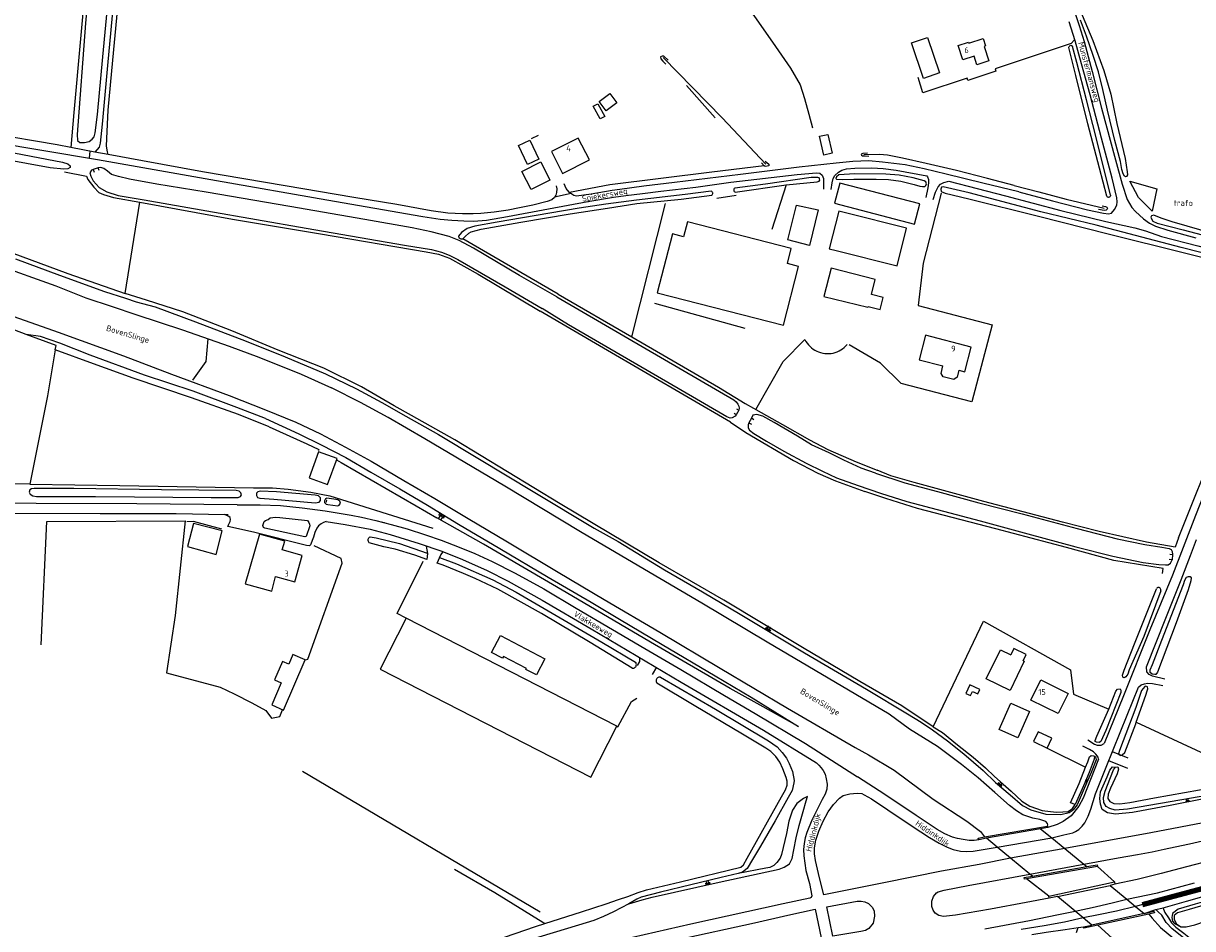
# Model space of a CAD drawing. Header units: metres. Extents: x 226218 to 240385, y 439369 to 449677.
# Tile 80 of 256: x 229018 to 229513, y 441052 to 441435. Entities that reach past the tile are written whole.
import ezdxf

# ---------------------------------------------------------------- set-up
doc = ezdxf.new("R2010")
doc.units = ezdxf.units.M
doc.header["$MEASUREMENT"] = 0
for name, color, linetype in [('BIJGEBOUW', 4, 'Continuous'), ('DAKRAND', 4, 'Continuous'), ('DAKRAND-BYG', 4, 'Continuous'), ('FUNKTIEAAND', 253, 'Continuous'), ('Goud-ontwerp', 2, 'Continuous'), ('HEG', 253, 'Continuous'), ('HEK', 253, 'Continuous'), ('HOOFDGEBOUW', 4, 'Continuous'), ('HOUTWAL', 253, 'Continuous'), ('HUISNUMMER', 253, 'Continuous'), ('INSTEEKSLOOT', 153, 'Continuous'), ('KANTVERH', 253, 'Continuous'), ('KANTWATER', 153, 'Continuous'), ('KUNSTWERK', 253, 'Continuous'), ('MIDSLTGREPPEL', 253, 'Continuous'), ('OVERIGEAFSCH', 253, 'Continuous'), ('OVLIJNOBJ', 253, 'Continuous'), ('RASTER', 253, 'Continuous'), ('STRAATNAAM', 253, 'Continuous'), ('TALUD', 253, 'Continuous'), ('WATERLNAAM', 253, 'Continuous')]:
    doc.layers.add(name, color=color, linetype=linetype)
doc.layers.add('KG01-perceelgrens', color=73, linetype='Continuous', lineweight=100)
doc.styles.get("Standard").update_dxf_attribs({"font": 'iso.shx'})

# ---------------------------------------------------------------- blocks, each defined once
blk = doc.blocks.new('TA', base_point=(75009.5, 300012))
for p, q in [((75009.5, 300012.5), (75010, 300012.5)), ((75009.5, 300012.25), (75010.5, 300012.25)), ((75009.5, 300012), (75010, 300012)), ((75009.5, 300011.75), (75010.5, 300011.75)), ((75009.5, 300011.5), (75010, 300011.5))]:
    blk.add_line(p, q)
blk = doc.blocks.new('TWENTEROUTE')
at = {"layer": 'KG01-perceelgrens'}
blk.add_lwpolyline([(229492.272, 441062.235), (229523.26, 441070.502), (229553.768, 441079.69), (229622.208, 441102.262), (229701.42, 441123.123), (229772.144, 441139.518), (229771.608, 441135.333)], dxfattribs=at)

msp = doc.modelspace()

# ---------------------------------------------------------------- linework, layer by layer
at = {"layer": 'BIJGEBOUW'}
for points in [[(229366.5, 441355.1), (229363.64, 441355.83), (229359.62, 441339.85), (229362.48, 441339.13)], [(229340.2, 441307.48), (229346.6, 441332.4), (229341.88, 441333.62), (229343.52, 441339.99), (229299.55, 441351.31), (229297.92, 441344.96), (229293.18, 441346.18), (229286.76, 441321.24), (229340.2, 441307.48)]]:
    msp.add_lwpolyline(points, dxfattribs=at)
at = {"layer": 'DAKRAND'}
for points in [[(229414.48, 441288.45), (229413.7, 441285.45), (229412.38, 441284.51), (229407.82, 441285.57), (229406.94, 441287.01), (229407.71, 441290.22)], [(229127.92, 441212.32), (229129.03, 441216.1), (229118.36, 441219.04), (229112.32, 441198.02), (229123.57, 441194.93), (229125.21, 441201.15)]]:
    msp.add_lwpolyline(points, dxfattribs=at)
at = {"layer": 'DAKRAND-BYG'}
for points in [[(229401.18, 441429.34), (229406.3, 441414.29), (229399.5, 441411.98), (229394.38, 441427.02), (229401.18, 441429.34)], [(229265.14, 441398.21), (229262.19, 441402.17), (229266.74, 441405.57), (229269.7, 441401.6), (229265.14, 441398.21)], [(229262.67, 441394.84), (229259.7, 441400.26), (229261.55, 441401.27), (229264.52, 441395.85), (229262.67, 441394.84)], [(229231.89, 441375.51), (229228.04, 441383.57), (229232.8, 441385.85), (229236.65, 441377.79), (229231.89, 441375.51)], [(229233.37, 441364.9), (229229.42, 441372.55), (229237.46, 441376.61), (229241.36, 441368.96), (229233.37, 441364.9)], [(229345.75, 441358.37), (229354.87, 441356.33), (229351.28, 441341.18), (229342.05, 441343.6), (229345.75, 441358.37)], [(229362.48, 441339.13), (229388.38, 441332.61), (229392.37, 441348.58), (229366.5, 441355.1)], [(229377.44, 441320.54), (229379.1, 441326.78), (229360.4, 441331.58), (229357.27, 441319.71), (229376, 441315.1), (229376.1, 441315.48)], [(229376.1, 441315.48), (229381.09, 441314.16), (229382.43, 441319.23), (229377.44, 441320.54)], [(229139.37, 441242.85), (229147.17, 441240.07), (229151.22, 441251.03), (229143.37, 441253.87), (229139.37, 441242.85)], [(229100.04, 441210.42), (229102.55, 441220.36), (229090.38, 441223.53), (229087.86, 441213.82), (229100.04, 441210.42)], [(229216.61, 441168.96), (229220.37, 441176.12), (229239.23, 441166.22), (229235.66, 441159.41), (229231.18, 441161.76), (229231.37, 441162.13), (229221.68, 441167.21), (229221.31, 441166.49), (229216.61, 441168.96)], [(229441.66, 441165.43), (229442.16, 441165.2), (229436.18, 441152.85), (229426.05, 441157.76), (229432.07, 441170.02), (229436.46, 441167.92)], [(229441.66, 441165.43), (229442.94, 441168.11), (229437.75, 441170.6), (229436.46, 441167.92)], [(229128.57, 441144.55), (229137.64, 441165.86), (229132.49, 441168.05), (229130.75, 441163.98), (229128.05, 441165.13), (229124.7, 441157.26), (229127.54, 441156.05), (229123.55, 441146.68), (229128.57, 441144.55)], [(229419.43, 441150.69), (229420.24, 441152.45), (229422.49, 441151.42), (229423.33, 441153.25), (229419.12, 441155.18), (229417.47, 441151.59), (229419.43, 441150.69)], [(229431.57, 441136.33), (229436.55, 441147.46), (229444.45, 441143.92), (229439.47, 441132.79), (229431.57, 441136.33)], [(229451.86, 441128.45), (229453.83, 441132.6), (229448.11, 441135.34), (229446.05, 441131.22), (229451.86, 441128.45)]]:
    msp.add_lwpolyline(points, dxfattribs=at)
at = {"layer": 'HEG'}
for points in [[(229349.31, 441301.44), (229349.74, 441300.65), (229350.23, 441299.91), (229350.78, 441299.21), (229351.39, 441298.55), (229352.04, 441297.96), (229352.75, 441297.41), (229353.5, 441296.93), (229354.29, 441296.51), (229355.1, 441296.16), (229355.95, 441295.88), (229356.82, 441295.66), (229357.7, 441295.53), (229358.58, 441295.46), (229359.48, 441295.47), (229360.36, 441295.55), (229361.24, 441295.71), (229362.1, 441295.94), (229362.94, 441296.24), (229363.75, 441296.61), (229364.53, 441297.04), (229365.27, 441297.54), (229365.96, 441298.1), (229366.61, 441298.71), (229367.2, 441299.38)], [(229102.48, 441221.08), (229090.47, 441224.33), (229087.55, 441224.19)]]:
    msp.add_lwpolyline(points, dxfattribs=at)
at = {"layer": 'HEK'}
for p, q in [((229312.04, 441361.24), (229320.13, 441362.59)), ((229275.96, 441302.6), (229290.21, 441359.08)), ((229507.49, 441217.42), (229532.44, 441280.04)), ((229148.15, 441235.2), (229191.79, 441221.49))]:
    msp.add_line(p, q, dxfattribs=at)
for points in [[(229463.36, 441428.18), (229462.04, 441426.81), (229429.82, 441416.11), (229430.14, 441415.03), (229418.21, 441411.13), (229417.96, 441412.06), (229399.29, 441405.85), (229397.2, 441412.38)], [(229406.98, 441363.46), (229399.42, 441333.83), (229397.21, 441315.82), (229428.55, 441307.64), (229419.96, 441275.1), (229390.05, 441282.85), (229381.31, 441291.44), (229367.99, 441299.14)], [(229328.51, 441271.78), (229340.09, 441292.19), (229349.31, 441301.44)], [(229152.92, 441249.38), (229184.76, 441231.06), (229193.38, 441225.97)], [(229180.46, 441183.45), (229176.59, 441185.41), (229187.68, 441207.62)], [(229269.67, 441137.73), (229270.12, 441137.45), (229275.88, 441148.13), (229278.09, 441149.53)]]:
    msp.add_lwpolyline(points, dxfattribs=at)
at = {"layer": 'HOOFDGEBOUW'}
for points in [[(229414.17, 441425.93), (229418.57, 441427.37), (229418.73, 441426.88), (229424.74, 441428.84), (229425.74, 441425.75), (229425.14, 441425.55), (229427.13, 441419.44), (229422.12, 441417.81), (229420.92, 441421.48), (229416.13, 441419.92), (229414.17, 441425.93)], [(229258.02, 441377.48), (229253.32, 441386.73), (229241.97, 441380.98), (229246.66, 441371.72), (229258.02, 441377.48)], [(229414.48, 441288.45), (229416.99, 441287.79), (229419.73, 441298.22), (229400.38, 441303.3), (229397.63, 441292.87), (229407.71, 441290.22)], [(229125.21, 441201.15), (229133.31, 441198.89), (229136.39, 441209.96), (229127.92, 441212.32)], [(229460.76, 441151.61), (229456.56, 441143.05), (229444.97, 441148.74), (229449.17, 441157.3), (229460.76, 441151.61)]]:
    msp.add_lwpolyline(points, dxfattribs=at)
at = {"layer": 'HOUTWAL'}
for p, q in [((229299.21, 441409.04), (229311.25, 441395.25)), ((229285.67, 441316.8), (229323.85, 441306.27)), ((229451.86, 441128.45), (229468.16, 441120.34)), ((229136.64, 441118.68), (229237.23, 441059.03))]:
    msp.add_line(p, q, dxfattribs=at)
at = {"layer": 'INSTEEKSLOOT'}
for p, q in [((229319.79, 441363.79), (229341.33, 441366.89)), ((229296.9, 441360.88), (229309.87, 441362.53)), ((229499.93, 441195.05), (229499.94, 441195.09))]:
    msp.add_line(p, q, dxfattribs=at)
for points in [[(229057.96, 441576.46), (229054.72, 441542.28), (229050.13, 441494.34), (229044.71, 441435.35), (229041.21, 441388.3), (229041.35, 441385.77), (229042.3, 441384.82), (229044.3, 441384.84), (229046.23, 441385.28), (229047.57, 441386.31), (229048.39, 441387.31), (229048.76, 441389.02), (229049.79, 441396.78), (229052.02, 441421.2), (229055.63, 441458.55), (229060.57, 441519.06), (229063, 441545.25), (229065.57, 441575.37)], [(229507.24, 441494.58), (229499.06, 441487.67), (229484.87, 441474.79), (229471.56, 441462.17), (229463.85, 441455.26), (229461.75, 441453.64), (229461.09, 441453.1), (229461.08, 441452.31), (229461.72, 441450.43), (229465.54, 441441.46), (229471.23, 441428.01), (229475.79, 441415.37), (229478.88, 441405.28), (229481.4, 441392.88), (229484.9, 441378.08), (229485.8, 441372.47), (229485.81, 441371.13)], [(229485.81, 441371.13), (229485.44, 441370.5), (229485.04, 441370.39), (229484.62, 441370.55), (229484.03, 441371.57), (229483.52, 441373.37), (229482.92, 441376.88), (229480.54, 441385.69), (229477.45, 441398.5), (229475.47, 441407.37), (229473.56, 441414.72), (229471.29, 441421.73), (229468.49, 441429.94), (229466.04, 441436.66)], [(229291.41, 441419.7), (229289.57, 441421.38), (229288.8, 441421.47), (229288.13, 441421.11), (229288.28, 441420.35), (229289.11, 441419.36), (229290.43, 441418.02)], [(229461.11, 441425.04), (229461.1, 441425.28), (229461.15, 441425.51), (229461.27, 441425.72), (229461.44, 441425.88), (229461.65, 441425.98), (229461.88, 441426.02), (229462.11, 441425.99), (229462.33, 441425.9), (229462.51, 441425.74), (229462.63, 441425.54)], [(229477.19, 441362.09), (229474.04, 441374.01), (229469.05, 441392.78), (229463.98, 441413.28), (229461.11, 441425.04)], [(229478.63, 441362.49), (229474.18, 441380.8), (229471.19, 441392.45), (229468.46, 441402.91), (229464.38, 441418.69), (229462.63, 441425.54)], [(228972.1, 441384.6), (228967.76, 441385.34), (228966.47, 441385.81), (228965.73, 441386.45), (228965.56, 441387.28), (228966.3, 441388.26), (228967.91, 441388.8), (228973.47, 441387.84), (229004.68, 441382.32), (229035.02, 441376.55), (229037.22, 441375.89), (229038.16, 441375.03), (229038.14, 441374.27), (229037.25, 441373.71), (229035.51, 441373.59), (229029.69, 441374.19), (229001.1, 441379.33), (228972.1, 441384.6)], [(229332.43, 441376.99), (229333.99, 441375.72), (229334.2, 441375.41), (229333.96, 441375.01), (229333.36, 441374.8), (229332.49, 441374.71), (229332.02, 441374.97), (229330.93, 441376.25)], [(229375.83, 441380.32), (229373.75, 441380.23), (229373.13, 441379.91), (229373.19, 441379.49), (229373.71, 441379.25), (229374.75, 441379.16), (229376.29, 441379.07)], [(229047.96, 441373.44), (229047.29, 441373.12), (229046.59, 441372.06), (229046.9, 441370.54), (229047.9, 441368.64), (229050.53, 441365.74), (229053.76, 441363.98), (229058.57, 441362.39), (229069.56, 441360.53), (229096.08, 441355.89), (229138.14, 441348.65), (229179.75, 441341.34), (229191.26, 441339.48), (229195.43, 441338.41), (229198.71, 441337.14), (229202.4, 441335.27), (229222.39, 441323.72), (229238.11, 441314.53)], [(229244.21, 441319.57), (229228.39, 441328.6), (229208.94, 441340.16), (229202.95, 441343.38), (229198.68, 441345.01), (229191.1, 441347.08), (229183.05, 441348.79), (229162.92, 441352.32), (229131.26, 441357.7), (229095.81, 441363.81), (229074.92, 441367.27), (229063.36, 441369.29), (229058.6, 441370.4), (229055.77, 441371.34), (229053.96, 441372.65), (229052.48, 441373.88), (229051.12, 441374.22), (229050.02, 441374.11)], [(229341.33, 441366.89), (229354.55, 441368.19), (229355.36, 441368.55), (229355.57, 441368.93), (229355.54, 441369.51), (229355.27, 441369.88), (229354.71, 441370.08), (229351.9, 441370.07), (229332.55, 441367.27), (229319.56, 441365.59)], [(229395.51, 441367.03), (229397.92, 441366.3), (229399.14, 441366.29), (229400.04, 441366.29), (229400.51, 441366.6), (229400.71, 441367.34), (229400.52, 441368.17), (229399.73, 441368.63), (229395.19, 441369.84), (229389.16, 441371.09), (229383.52, 441371.41), (229370.37, 441371.59), (229363.71, 441371.14), (229362.67, 441370.39), (229362.43, 441369.64), (229362.69, 441369.32), (229365.37, 441369.16), (229370.07, 441369.33), (229379.5, 441369.31), (229384.7, 441369.19), (229389.97, 441368.51), (229395.51, 441367.03)], [(229309.64, 441364.3), (229298.6, 441362.88), (229277.96, 441360.42), (229265.02, 441358.81), (229253.68, 441357.04), (229241.3, 441354.94), (229229.74, 441353), (229219.01, 441351.1), (229209.56, 441349.43), (229206.34, 441348.51), (229203.89, 441346.79), (229202.59, 441345.16), (229202.74, 441344.56), (229203.61, 441344.09), (229204.43, 441344.12), (229205.51, 441345.07), (229207.02, 441346.52), (229207.93, 441347.07), (229212.18, 441348.11), (229229.03, 441351.17), (229249.92, 441354.66), (229265.65, 441357.12), (229278.12, 441358.99), (229296.9, 441360.88)], [(229309.87, 441362.53), (229310.06, 441362.72), (229310.19, 441362.95), (229310.26, 441363.21), (229310.26, 441363.48), (229310.19, 441363.74), (229310.06, 441363.97), (229309.87, 441364.16), (229309.64, 441364.3)], [(229319.56, 441365.59), (229319.38, 441365.39), (229319.25, 441365.16), (229319.18, 441364.89), (229319.18, 441364.63), (229319.25, 441364.36), (229319.38, 441364.13), (229319.57, 441363.93), (229319.79, 441363.79)], [(229449.24, 441355.55), (229418.86, 441363.5), (229407.81, 441366.15), (229407.16, 441365.91), (229406.79, 441365.1), (229406.99, 441364.15), (229408.73, 441363.47), (229418.65, 441361), (229448.15, 441353.62)], [(229478.63, 441362.49), (229478.64, 441362.27), (229478.58, 441362.06), (229478.46, 441361.87), (229478.29, 441361.73), (229478.09, 441361.64), (229477.87, 441361.61), (229477.65, 441361.65), (229477.46, 441361.75), (229477.3, 441361.9), (229477.19, 441362.09)], [(229475.2, 441358.02), (229476.6, 441357.71), (229477.18, 441357.49), (229477.4, 441356.98), (229477.25, 441356.58), (229476.79, 441356.22), (229475.95, 441356.11), (229473.67, 441356.54)], [(229448.15, 441353.62), (229477.64, 441346.16), (229510.04, 441338.09), (229538.5, 441331.04), (229540.95, 441330.61), (229541.65, 441330.77), (229541.79, 441331), (229541.69, 441331.62), (229540.63, 441332.4), (229534.1, 441333.97), (229508.59, 441340.45), (229472.62, 441349.81), (229449.24, 441355.55)], [(229500.62, 441352.63), (229498, 441353.66), (229497.05, 441354.07), (229496.03, 441353.85), (229495.7, 441353.29), (229495.98, 441352.55), (229496.65, 441351.58), (229498.39, 441350.71), (229509.43, 441347.83), (229534.14, 441341.44)], [(229544.59, 441340.53), (229522.81, 441346.03), (229504.8, 441351.27), (229500.62, 441352.63)], [(229244.21, 441319.57), (229282.11, 441297.55), (229319.14, 441275.86), (229320.15, 441275.01), (229320.89, 441274.11), (229321.33, 441273.16), (229321.45, 441272.35), (229321.33, 441271.47)], [(229320.12, 441269.48), (229319.79, 441268.98), (229318.56, 441268.21), (229317.66, 441268.17), (229316.24, 441268.72), (229295.63, 441280.69), (229249.19, 441307.7), (229238.11, 441314.53)], [(229379.25, 441244.77), (229373.08, 441246.97), (229365.73, 441250.32), (229359.52, 441253.39), (229352.14, 441256.79), (229346.09, 441260.51), (229336.31, 441266.24), (229331.41, 441268.94), (229329, 441269.7), (229327.31, 441269.33), (229326.74, 441268.09)], [(229325.57, 441266.21), (229325.21, 441265.33), (229325.25, 441264.08), (229325.77, 441263.05), (229327.66, 441261.63), (229333.03, 441258.35), (229340.31, 441254.2), (229349.88, 441249.02), (229356.7, 441245.63), (229362.7, 441242.93), (229371.8, 441239.63)], [(229379.25, 441244.77), (229391.58, 441240.76), (229405.47, 441237.07), (229422.94, 441232.33), (229441.28, 441227.6), (229464.59, 441221.37), (229481.51, 441217.07), (229493.26, 441214.6), (229500.39, 441213.46), (229503.51, 441212.91), (229504.39, 441212.52), (229504.79, 441211.73), (229504.91, 441210.38)], [(229065.38, 441234.77), (229097.96, 441234.47), (229109.4, 441234.47), (229110.27, 441234.93), (229110.74, 441235.7), (229110.41, 441236.58), (229109.69, 441237.2), (229108.48, 441237.44), (229076.83, 441237.83), (229039.69, 441238.35), (229022.93, 441238.4), (229021.89, 441238.24), (229021.15, 441237.76), (229020.85, 441236.78), (229021.2, 441235.95), (229022.34, 441235.22), (229024.01, 441234.93), (229048.87, 441234.9), (229065.38, 441234.77)], [(229371.8, 441239.63), (229381.34, 441236.33), (229392.42, 441232.83), (229407.91, 441228.68), (229423.43, 441224.62), (229443.75, 441219.14), (229464.02, 441213.67), (229479.6, 441209.73), (229492.51, 441207.06), (229499.12, 441206.15), (229501.96, 441205.97), (229503.15, 441206.08), (229504.07, 441206.66), (229504.74, 441208.1)], [(229124.41, 441233.87), (229141.88, 441232.32), (229143.67, 441232.5), (229144.26, 441233.24), (229144.23, 441234.34), (229143.34, 441235.23), (229141.93, 441235.55), (229125.57, 441236.99), (229118.58, 441237.2), (229117.68, 441236.97), (229117.11, 441236.31), (229117.03, 441235.39), (229117.56, 441234.6), (229118.51, 441234.27), (229124.41, 441233.87)], [(229147.23, 441231.58), (229151.48, 441231), (229152.16, 441231.3), (229152.6, 441232.1), (229152.33, 441232.97), (229151.52, 441233.53), (229149.89, 441233.84), (229146.93, 441234.24), (229146.27, 441233.92), (229145.84, 441233.14), (229145.94, 441232.4), (229146.54, 441231.74), (229147.23, 441231.58)], [(229164.83, 441215.4), (229164.63, 441215.66), (229164.47, 441215.95), (229164.38, 441216.27), (229164.36, 441216.6), (229164.4, 441216.93), (229164.52, 441217.24), (229164.69, 441217.52), (229164.92, 441217.76), (229165.19, 441217.95)], [(229189.19, 441208.3), (229184.09, 441210.11), (229175.76, 441212.64), (229170.98, 441213.69), (229164.83, 441215.4)], [(229165.19, 441217.95), (229167.73, 441217.44), (229177.6, 441215.04), (229189.42, 441211.02)], [(229194.62, 441209.1), (229201.79, 441206.45), (229217.15, 441199.66), (229227.02, 441194.47), (229238.9, 441187.54), (229263.3, 441173.25), (229277.6, 441164.76)], [(229209.71, 441200.28), (229204.81, 441202.41), (229196.11, 441205.84), (229193.58, 441206.74)], [(229276.14, 441162.29), (229258.32, 441173.12), (229237.78, 441185.36), (229219.25, 441195.66), (229209.71, 441200.28)], [(229509.53, 441197.74), (229510.17, 441199.53), (229510.88, 441200.8), (229511.67, 441201.14), (229512.46, 441201.02), (229512.9, 441200.54), (229512.72, 441199.27), (229511.51, 441195.47), (229506.45, 441181.47), (229498.53, 441160.63), (229497.87, 441159.61), (229497.43, 441159.53), (229496.3, 441159.76), (229495.51, 441160.47), (229495.54, 441161.54), (229496.49, 441163.85), (229500.46, 441174.12), (229509.53, 441197.74)], [(229486.65, 441161.61), (229486.06, 441159.69), (229485.18, 441158.61), (229484.78, 441158.25), (229484.37, 441158.21), (229483.91, 441158.51), (229483.8, 441159.3), (229484.5, 441161.35), (229488.89, 441172.56), (229498.11, 441195.93)], [(229499.93, 441195.05), (229492.76, 441175.62), (229486.65, 441161.61)], [(229499.93, 441195.05), (229499.99, 441195.32), (229499.98, 441195.59), (229499.9, 441195.85), (229499.75, 441196.08), (229499.55, 441196.26), (229499.3, 441196.38), (229499.03, 441196.43), (229498.76, 441196.41), (229498.5, 441196.31), (229498.28, 441196.15), (229498.11, 441195.93)], [(229276.14, 441162.29), (229276.48, 441162.26), (229276.81, 441162.31), (229277.13, 441162.44), (229277.41, 441162.63), (229277.64, 441162.87), (229277.81, 441163.16), (229277.91, 441163.48), (229277.94, 441163.82), (229277.9, 441164.16), (229277.78, 441164.47), (229277.6, 441164.76)], [(229482.68, 441104.79), (229486.83, 441105.4), (229497.31, 441107.35), (229516.35, 441110.7), (229541.29, 441115.29), (229544.3, 441115.84), (229586.3, 441124.04), (229621.7, 441131.59), (229659.18, 441139.37), (229695.26, 441147.25), (229729.05, 441154.8), (229769.61, 441164.19)], [(229288.14, 441158.5), (229287.79, 441158.52), (229287.45, 441158.46), (229287.13, 441158.33), (229286.85, 441158.13), (229286.62, 441157.88), (229286.44, 441157.59), (229286.33, 441157.26), (229286.3, 441156.91), (229286.33, 441156.57), (229286.45, 441156.25), (229286.63, 441155.95)], [(229332.78, 441128.41), (229322.83, 441134.35), (229302.35, 441146.49), (229286.63, 441155.95)], [(229288.14, 441158.5), (229311.43, 441144.93), (229333.89, 441131.51), (229337.54, 441128.92), (229339.71, 441126.58), (229341.43, 441124.17), (229342.58, 441121.96), (229343.99, 441118.46), (229344.8, 441114.77), (229344.66, 441113.69)], [(229493.6, 441150.84), (229494.25, 441152.65), (229494.43, 441153.47), (229494.29, 441154.34), (229493.7, 441154.58), (229493.2, 441154.46), (229491.84, 441152.77), (229489.39, 441145.67), (229482.51, 441127.44), (229482.08, 441125.97), (229482.38, 441125.61), (229483.07, 441125.33), (229483.63, 441125.51), (229484.69, 441126.5), (229489.35, 441138.63), (229489.6, 441139.35), (229493.6, 441150.84)], [(229477.95, 441144.92), (229480.93, 441152.5), (229481.63, 441153.33), (229482.71, 441153.48), (229483.05, 441153), (229483, 441151.93), (229476.77, 441135.9), (229474.61, 441131.21), (229473.88, 441130.83), (229472.7, 441130.96), (229472.23, 441131.2), (229472.17, 441131.68), (229472.93, 441133.5), (229477.95, 441144.92)], [(229239.16, 441054.14), (229254.72, 441059.05), (229265.13, 441062.44), (229270.38, 441064.32), (229274.29, 441065.62), (229278.76, 441067.34), (229282.27, 441068.38), (229296.58, 441071.84), (229322.15, 441078.07), (229323.32, 441078.93), (229324.84, 441081.78), (229339.36, 441107.77), (229341.12, 441110.72), (229341.77, 441112.68), (229341.77, 441114.39), (229341.35, 441115.95), (229340.01, 441119.58), (229338.64, 441122.43), (229336.95, 441124.9), (229334.83, 441127.01), (229332.78, 441128.41)], [(229468.16, 441120.34), (229469.08, 441122.63), (229469.86, 441124.79), (229470.48, 441125.23), (229471.52, 441125.18), (229471.89, 441124.94), (229471.83, 441123.77), (229469.59, 441118.1), (229467.84, 441113.68), (229463.74, 441104.57)], [(229463.74, 441104.57), (229461.73, 441105.21), (229465.4, 441113.44), (229468.16, 441120.34)], [(229518.64, 441108.27), (229512.97, 441107.28), (229485.88, 441102.53), (229480.64, 441102.17), (229478.45, 441102.84), (229476.89, 441103.7), (229475.84, 441105.35), (229475.7, 441107.49), (229476.49, 441110.23), (229478.73, 441116.02), (229479.94, 441119.18), (229480.78, 441120.39), (229481.83, 441120.48), (229482.06, 441119.5), (229481.51, 441117.59), (229478.64, 441111.39), (229477.72, 441108.92), (229477.53, 441107.08), (229478.45, 441105.77), (229480.09, 441105.01), (229482.68, 441104.79)], [(229344.66, 441113.69), (229343.88, 441110.5), (229342.2, 441107.56), (229336.67, 441097.67), (229330.49, 441086.96), (229327.14, 441081.21), (229324.84, 441077.39), (229322.89, 441075.95), (229321, 441075.27), (229313.79, 441073.67), (229288.08, 441067.46), (229279.9, 441065.26), (229278.14, 441064.39), (229274.7, 441062.52), (229268.21, 441059.13), (229264.02, 441057.06), (229259.99, 441055.47), (229253.42, 441053.48), (229232.01, 441046.99)], [(229547.12, 441063.91), (229551.64, 441064.9), (229553.57, 441065.65), (229554.12, 441066.47), (229554.06, 441068.64), (229553.6, 441069.79), (229552.21, 441070.88), (229550.77, 441071.05), (229541.48, 441068.56), (229522.99, 441063.26), (229512.02, 441060.11), (229507.08, 441058.64), (229505.62, 441057.6), (229505.57, 441055.82), (229506.62, 441054.02), (229508.48, 441052.77), (229510.65, 441052.67), (229514.45, 441053.59), (229523.47, 441056.65), (229534.39, 441059.92), (229547.12, 441063.91)], [(229172.44, 441033.87), (229192.65, 441038.72), (229200.03, 441040.81), (229209.4, 441044.05), (229235.17, 441052.88), (229239.16, 441054.14)]]:
    msp.add_lwpolyline(points, dxfattribs=at)
at = {"layer": 'KANTVERH'}
for p, q in [((229355.42, 441387.47), (229358.96, 441388.29)), ((229357.25, 441379.54), (229355.42, 441387.47)), ((229358.96, 441388.29), (229360.8, 441380.36)), ((229046.57, 441381.19), (229046.28, 441378.21)), ((229360.8, 441380.36), (229357.25, 441379.54)), ((229364.07, 441367.67), (229361.83, 441359.13)), ((229397.96, 441358.82), (229364.07, 441367.67)), ((229250.31, 441363.2), (229243.34, 441361.78)), ((229270.93, 441365), (229267.67, 441364.56)), ((229361.83, 441359.13), (229395.73, 441350.28)), ((229395.73, 441350.28), (229397.96, 441358.82)), ((229103.73, 441227.37), (229105.09, 441227.31)), ((229168.74, 441224.54), (229171.23, 441223.93)), ((229286.39, 441162.63), (229284.61, 441159.61)), ((229486.12, 441124.11), (229479.47, 441126.77)), ((229486.04, 441119.83), (229477.98, 441123.06))]:
    msp.add_line(p, q, dxfattribs=at)
for points in [[(229061.39, 441494.3), (229060.26, 441484.83), (229058.63, 441469.23), (229056.85, 441447.75), (229053.95, 441417.53), (229051.72, 441392.68), (229050.93, 441384.58), (229050.46, 441382.9), (229048.66, 441380.8)], [(229054.35, 441379.74), (229053.98, 441380.97), (229053.6, 441383.33), (229053.68, 441386.6), (229054.34, 441398.55), (229056.27, 441419.69), (229059, 441448.2), (229061.1, 441470.09), (229061.24, 441471.52), (229062.85, 441480.58), (229063.94, 441483.04)], [(229459.17, 441449.96), (229461.39, 441444.83), (229464.02, 441438.61), (229465.47, 441434.47), (229467.53, 441427.65), (229470.95, 441414.91), (229474.92, 441399.38), (229480.76, 441377.56), (229483.62, 441367.2), (229485.67, 441360.69), (229487.75, 441357.39), (229489.27, 441355.59), (229492.7, 441352.6), (229495.19, 441350.65), (229497.74, 441349.36), (229502.96, 441347.72), (229514.87, 441344.43)], [(229439.84, 441363.93), (229454.14, 441360.18), (229469, 441356.4), (229475.72, 441354.89), (229477.9, 441354.7), (229479.17, 441354.99), (229480.35, 441356.47), (229481.31, 441358.26), (229481.44, 441359.76), (229481.37, 441361.49), (229479.43, 441369.8), (229474.93, 441386.75), (229470.05, 441405.04), (229466.46, 441418.19), (229463.67, 441427.89), (229461.19, 441435.98)], [(228961.23, 441392.55), (229049.72, 441377.62), (229100.21, 441368.79), (229146.84, 441360.65), (229187.47, 441353.56), (229194.92, 441352.45), (229199.73, 441351.94), (229204.92, 441351.63), (229208.95, 441351.6), (229214.43, 441352.01), (229223.4, 441353.52), (229240.69, 441356.77), (229257.44, 441359.94), (229268.29, 441361.74), (229273.48, 441362.36), (229280.57, 441363.29), (229288.29, 441364.2), (229303.17, 441366), (229317.94, 441368.03), (229346.01, 441371.31), (229354.26, 441372.05), (229355.59, 441371.89), (229356.66, 441371.09), (229357.14, 441369.68), (229357.19, 441365.13)], [(229243.99, 441366.54), (229244.31, 441365.17), (229244.14, 441363.72), (229243.77, 441362.53), (229243.23, 441361.58), (229242.15, 441360.62), (229240.16, 441359.83), (229234.13, 441358.38), (229228.4, 441357.2), (229223.66, 441356.21), (229217.76, 441355.32), (229212.14, 441354.76), (229208.79, 441354.6), (229204.26, 441354.6), (229198.14, 441354.97), (229191.12, 441355.91), (229176.46, 441358.61), (229158.36, 441361.59), (229129.27, 441366.45), (229094.29, 441372.45), (229068.82, 441377.03), (229054.35, 441379.74), (229048.66, 441380.8), (229038.54, 441382.69), (229032.64, 441383.8), (228975.78, 441393.47)], [(229439.84, 441363.93), (229424.59, 441367.66), (229409.08, 441371.47), (229399.83, 441373.66), (229391.75, 441375.39), (229382.19, 441376.6), (229376.34, 441377.13), (229369.57, 441376.87), (229362.58, 441376.08), (229346.89, 441374.37), (229322.08, 441371.25), (229294.07, 441367.85), (229281.14, 441366.35), (229270.93, 441365)], [(229360.46, 441365.01), (229360.82, 441367.83), (229361.26, 441369.68), (229361.92, 441370.9), (229363.5, 441372.33), (229364.93, 441373.16), (229366.93, 441373.74), (229370.39, 441374.06), (229377.63, 441374.13), (229382.36, 441373.87), (229387.91, 441373.15), (229400.96, 441370.78)], [(229267.67, 441364.56), (229258.78, 441363.02), (229252.58, 441362.13), (229251.48, 441362.41), (229250.63, 441362.93), (229249.67, 441363.75), (229248.75, 441364.64), (229248.26, 441365.39), (229247.3, 441367.39)], [(229400.96, 441370.78), (229401.21, 441370.36), (229401.65, 441369.19), (229401.65, 441367.71), (229401.28, 441365.7), (229400.48, 441361.53)], [(229403.6, 441360.7), (229404.63, 441363.88), (229405.7, 441366.04), (229406.7, 441367.27), (229408.16, 441367.97), (229410.2, 441368.51)], [(229410.2, 441368.51), (229434.26, 441362.3), (229457.6, 441356.12)], [(229457.6, 441356.12), (229476.66, 441351.35), (229488.96, 441348.68), (229493.5, 441347.48), (229500.29, 441345.01), (229515.7, 441341.1), (229540.67, 441334.64), (229545.02, 441333.26), (229547.39, 441332.18), (229549.21, 441330.54), (229550.99, 441328.38), (229551.79, 441326.53), (229552.33, 441324.96), (229552.25, 441323.43), (229551.77, 441321.2), (229548.54, 441312.88), (229540.98, 441294.14), (229527.39, 441259.22), (229514.61, 441226.95), (229504.92, 441201.71), (229495.31, 441178.49), (229484.25, 441150.55), (229475.95, 441130.33)], [(229108.95, 441231.49), (229066.4, 441231.86), (229023.87, 441232.06), (228995.51, 441232.39), (228975.27, 441232.35), (228955.12, 441232.26), (228932.18, 441232.48)], [(229108.95, 441231.49), (229118.58, 441231.39), (229127.24, 441231.13), (229136.44, 441230.18), (229146.14, 441228.91), (229157.13, 441227.12), (229161.54, 441226.21), (229167.58, 441224.83), (229174.08, 441223.15), (229180.88, 441221.22), (229188.69, 441218.79), (229195.23, 441216.45), (229202.94, 441213.55), (229209.52, 441210.78), (229216.9, 441207.42), (229226.68, 441202.54), (229238.77, 441195.85), (229252.48, 441187.73), (229267.87, 441178.61), (229281.57, 441170.57), (229296.72, 441161.64), (229315.24, 441150.65), (229328.19, 441143.07), (229349.53, 441130.34), (229371.59, 441116.23)], [(228950.17, 441228.16), (228978.98, 441227.97), (229012.59, 441227.91), (229050.89, 441227.82), (229083.12, 441227.74), (229103.73, 441227.37)], [(229141.22, 441217.67), (229139.98, 441214.43), (229139.58, 441214.09), (229138.25, 441214.27), (229115.83, 441219.92), (229104.93, 441222.28), (229105.2, 441222.94), (229105.88, 441224.38), (229106.11, 441225.22), (229105.9, 441226.02), (229105.32, 441226.52), (229103.73, 441227.37)], [(229138.1, 441218.04), (229137.94, 441217.96), (229137.57, 441217.94), (229120.67, 441221.49), (229119.99, 441221.87), (229119.78, 441222.72), (229120.34, 441224.41), (229120.97, 441224.8), (229121.98, 441225.29), (229122.91, 441225.91)], [(229122.91, 441225.91), (229123.97, 441226.1), (229125.03, 441226.15), (229126.95, 441226.02), (229138.68, 441224.8)], [(229138.68, 441224.8), (229139.32, 441223.89), (229139.56, 441223.31), (229139.61, 441222.54), (229138.1, 441218.04)], [(229146.61, 441224.42), (229145.5, 441223.98), (229144.43, 441223.39), (229143.36, 441222.55), (229142.62, 441221.51), (229141.78, 441219.78), (229141.22, 441217.67)], [(229146.61, 441224.42), (229154.69, 441223.06), (229165.23, 441221.13), (229173.64, 441218.84), (229186, 441214.99), (229195.56, 441211.77), (229204.3, 441208.26), (229214.73, 441203.61), (229223.69, 441199.07), (229238.11, 441191.05), (229258.78, 441178.97), (229296.96, 441156.37), (229331.7, 441136.04), (229354.15, 441122.21), (229355.22, 441121.25), (229356.17, 441120.13), (229357.03, 441118.97), (229357.81, 441117.41), (229358.35, 441115.47), (229358.7, 441113.21), (229358.54, 441111.04), (229357.81, 441108.97), (229356.56, 441106.64), (229352.2, 441097.94), (229350.05, 441092.62), (229349.44, 441090.36), (229348.99, 441088.06), (229348.7, 441085.42), (229348.85, 441082.84), (229349.72, 441076.54), (229351.17, 441071.03), (229352.25, 441065.85)], [(229188.96, 441213.99), (229189.46, 441210.77), (229189.18, 441208.3)], [(229493.98, 441162.78), (229502.11, 441183.51), (229508.6, 441199.74), (229512.56, 441209.91), (229515.14, 441216.7)], [(229193.58, 441206.74), (229195.13, 441210.22), (229196.11, 441211.55)], [(229279.29, 441166.83), (229279.3, 441165.08), (229278.28, 441163.36)], [(229501.72, 441157.57), (229496.5, 441158.95), (229494.99, 441159.64), (229494.13, 441160.78), (229493.98, 441162.78)], [(229417.7, 441084.6), (229420.55, 441084.78), (229430.72, 441086.47), (229453.81, 441090.38), (229458.99, 441091.65), (229462.75, 441092.58), (229463.93, 441093.07), (229465.28, 441093.96), (229466.69, 441095.32), (229467.77, 441096.71), (229469.29, 441099.66), (229470.3, 441102.59), (229472.35, 441109.05), (229476.91, 441120.39), (229485.69, 441142.32), (229490.55, 441154.26)], [(229490.55, 441154.26), (229491.7, 441155.23), (229493.05, 441155.69), (229494.33, 441155.89), (229496.44, 441155.78), (229500.78, 441154.86)], [(229473.55, 441123.72), (229473.39, 441124.61), (229472.52, 441125.92), (229471.53, 441126.78), (229469.85, 441127.77), (229466.9, 441129.25)], [(229469.05, 441131.95), (229471.93, 441130.15), (229473.1, 441129.65), (229474.73, 441129.65), (229475.95, 441130.33)], [(229473.55, 441123.72), (229467.04, 441107.26), (229465.29, 441103.9), (229462.05, 441099.77), (229458.63, 441097.28), (229456.07, 441096.12), (229452.11, 441094.76)], [(229422.89, 441089.52), (229420.96, 441089.23), (229418.85, 441089.29), (229416.24, 441089.74), (229413.85, 441090.1), (229411.83, 441090.76), (229408.47, 441092.09), (229405.28, 441093.96), (229396.42, 441099.83), (229383.18, 441108.82), (229371.59, 441116.23)], [(229520.92, 441097.28), (229495.76, 441092.55), (229459.3, 441085.88), (229436.38, 441081.8), (229423.13, 441079.16), (229407.18, 441076.26), (229382.65, 441071.35), (229357.37, 441066.23), (229355.48, 441073.44), (229353.78, 441080.77), (229353.36, 441083.59), (229353.4, 441086.19), (229353.92, 441089.43), (229355.19, 441093.25), (229357.01, 441097.43), (229359.08, 441101.48), (229361.44, 441104.6), (229363.96, 441107.21), (229365.44, 441108.31), (229368.28, 441109.08), (229371.45, 441109.35), (229373.34, 441109.2)], [(229373.34, 441109.2), (229374.4, 441108.7), (229377.49, 441106.94), (229384.44, 441102.29), (229394.69, 441095.4), (229402.09, 441090.55), (229406.1, 441088.22), (229409.48, 441086.42), (229412.13, 441085.5), (229415.21, 441084.81), (229417.7, 441084.6)], [(229610.44, 441108.79), (229602.27, 441106), (229588.42, 441101.38), (229566.93, 441094.48), (229549.51, 441088.98), (229533.59, 441084.34), (229521.74, 441081.03), (229510.92, 441078.17), (229500.11, 441075.39), (229489.97, 441072.84), (229480.53, 441070.76)], [(229622.83, 441100.35), (229622.19, 441102.33), (229609.86, 441098.29), (229594.18, 441092.83), (229577.05, 441087.18), (229554.61, 441079.97), (229534.99, 441074.04), (229509.73, 441066.98), (229489.27, 441061.4), (229481.17, 441059.44), (229473.54, 441057.81), (229467.1, 441056.53), (229459.2, 441054.67), (229450.63, 441053.21), (229440.82, 441051.56)], [(229492.95, 441058.37), (229497.81, 441060.01), (229500.96, 441060.79), (229510.8, 441063.62), (229519.27, 441066.03), (229527.39, 441068.4), (229538.11, 441071.54), (229552.87, 441076.08), (229556.41, 441077.15), (229563.68, 441079.35), (229578.58, 441084.17), (229594.23, 441089.52), (229612.09, 441095.5), (229617.01, 441097.17), (229619.69, 441098.07), (229623.19, 441099.25)], [(229452.77, 441064.83), (229443.04, 441063), (229427.83, 441060.18), (229413.08, 441057.7), (229408.04, 441057.17), (229406.04, 441057.59), (229404.49, 441058.53), (229403.54, 441059.75), (229402.97, 441061.33), (229402.98, 441063.55), (229403.72, 441065.62), (229404.94, 441067.11), (229405.69, 441067.52), (229408.22, 441068.29), (229418.48, 441070.18), (229444.53, 441075.07), (229467.4, 441079.23), (229481.97, 441082.02), (229490.17, 441083.4), (229496.28, 441084.52), (229501.37, 441085.63), (229506.03, 441086.62), (229512.17, 441087.83), (229517.67, 441089.09)], [(229463.67, 441059.39), (229472.17, 441061.24), (229479.89, 441063.09), (229485.64, 441064.39), (229498.52, 441067.19), (229514.28, 441071.34)], [(229352.25, 441065.85), (229352, 441065.17), (229351.39, 441064.89), (229340.02, 441062.51), (229300.98, 441053.89), (229271.31, 441047.06), (229235.5, 441038.78), (229209.55, 441032.72), (229178.83, 441025.75)], [(229179.61, 441020.77), (229215.98, 441029.12), (229257.52, 441038.66), (229295.62, 441047.43), (229327.93, 441054.46), (229342.11, 441057.71), (229353.58, 441060.15), (229356.19, 441048.05), (229344.77, 441046.17), (229327.77, 441043.15), (229297.59, 441037.66), (229276.17, 441033.66), (229253.85, 441029.57), (229234.96, 441025.8), (229217.98, 441022.44), (229193.33, 441017.41), (229180.32, 441014.87)], [(229361.14, 441048.82), (229358.62, 441061.23), (229371.35, 441063.56), (229373.11, 441063.65), (229374.67, 441063.34), (229376.26, 441062.62), (229377.94, 441060.86), (229378.57, 441059.37), (229378.82, 441057.26), (229378.18, 441054.33), (229376.36, 441052.09), (229374.97, 441051.18), (229372.92, 441050.75), (229361.14, 441048.82)], [(229746.61, 440880.31), (229738.09, 440885.94), (229725.97, 440894.51), (229707.1, 440907.82), (229686.37, 440922.47), (229669.27, 440934.49), (229649.57, 440948.42), (229631.59, 440961.31), (229613.38, 440974.18), (229588.98, 440991.5), (229570.84, 441004.35), (229554.52, 441015.85), (229534.05, 441030.01), (229518.27, 441041.46), (229511.67, 441046.39), (229504.82, 441051.87), (229502.27, 441054.61), (229500.42, 441057.68), (229498.93, 441059.07), (229497.81, 441060.01)], [(229500.96, 441060.79), (229501.11, 441060.16), (229501.7, 441058.79), (229503.23, 441056.55), (229504.5, 441054.37), (229506.35, 441052.54), (229509.73, 441050.01), (229515.41, 441045.54), (229529.77, 441035.22), (229547.5, 441022.86), (229565.61, 441009.89), (229592.07, 440991.41), (229610, 440978.26), (229632.37, 440962.61), (229663.14, 440940.94), (229688.07, 440923.05), (229720.88, 440899.76), (229747.88, 440881.28)], [(229425.52, 441051.82), (229444.41, 441055.38)], [(229444.41, 441055.38), (229456.01, 441057.81), (229463.67, 441059.39)], [(229445.4, 441049.49), (229451.41, 441050.44), (229459.48, 441051.61), (229465.05, 441052.41), (229467.23, 441052.73)], [(229464.35, 441050.35), (229465.05, 441052.41)]]:
    msp.add_lwpolyline(points, dxfattribs=at)
at = {"layer": 'KANTWATER'}
for p, q in [((229480.34, 441071.77), (229473.18, 441078.31)), ((229452.51, 441065.7), (229443.06, 441073.03))]:
    msp.add_line(p, q, dxfattribs=at)
for points in [[(228871.95, 441374.74), (228880.87, 441372.57), (228893.17, 441369.19), (228907.66, 441365.47), (228919.86, 441362.29), (228933.38, 441358.63), (228948.17, 441354.08), (228967.28, 441347.65), (228984.47, 441341.15), (229006.76, 441333.14), (229032.13, 441324.12), (229044.77, 441319.14), (229056.05, 441315.45), (229066, 441312), (229085.74, 441305.57), (229105.46, 441298.66), (229118.04, 441293.94), (229136, 441286.73), (229148.88, 441281)], [(228874.74, 441354.65), (228883.75, 441352.9), (228900.24, 441348.69), (228916.42, 441344.48), (228930.63, 441340.41), (228943.99, 441336.33), (228963.47, 441329.63), (228987.3, 441321.25), (229009.59, 441312.91), (229033.13, 441304.49), (229060.83, 441294.54), (229081.15, 441286.83), (229105.48, 441277.72), (229120.91, 441271.6)], [(229384.99, 441142.81), (229362.22, 441156.25), (229333.29, 441173.3), (229305.64, 441189.79), (229278.97, 441205.5), (229254.32, 441220.05), (229222.19, 441239.3), (229188.36, 441259.37), (229172.78, 441268.41), (229161.2, 441274.71), (229148.88, 441281)], [(229120.91, 441271.6), (229133.77, 441266.41), (229144.16, 441261.45), (229154.84, 441255.91), (229165.62, 441249.99), (229179.47, 441241.8), (229192.62, 441234.16), (229206.72, 441225.71), (229223.38, 441215.7), (229244.76, 441202.9), (229264.33, 441191.32), (229287.87, 441177.55), (229313.48, 441162.29), (229341.97, 441145.27), (229370.58, 441128.7), (229376.18, 441125.5)], [(229451.96, 441095.43), (229452.14, 441095.91), (229452.07, 441096.47), (229451.25, 441097.27), (229448.71, 441098.16), (229445.85, 441098.78), (229444.59, 441099.2), (229441.52, 441100.12), (229438.83, 441101.79), (229435.86, 441104.06), (229429.69, 441109.61), (229422.65, 441115.81), (229415.62, 441121.51), (229405.39, 441129.11), (229393.56, 441136.46), (229384.99, 441142.81)], [(229376.18, 441125.5), (229387.02, 441119.14), (229403.63, 441106.86), (229417.89, 441097.51), (229423.66, 441093.04), (229425.38, 441090.81)], [(229494.88, 441058.13), (229496.31, 441056.34), (229499.81, 441052.39), (229505.54, 441047.75), (229514.44, 441041.61), (229529.38, 441030.6), (229547.45, 441018.56), (229566.74, 441004.82), (229584.93, 440992.14), (229613.86, 440971.19), (229640.45, 440952.54), (229664.11, 440935.85), (229694.15, 440914.36), (229717.31, 440898.33), (229744.23, 440878.92)], [(229725.62, 440869.91), (229709.84, 440881.26), (229690.78, 440894.73), (229663.67, 440913.35), (229633.17, 440935.22), (229607.99, 440952.8), (229579.11, 440973.85), (229553.83, 440991.49), (229528.14, 441009.72), (229510.51, 441021.82), (229492.86, 441036.32), (229480.95, 441046.5), (229473.26, 441053.41)]]:
    msp.add_lwpolyline(points, dxfattribs=at)
at = {"layer": 'KUNSTWERK'}
for p, q in [((229449.06, 441094.28), (229426.16, 441090.23)), ((229445.6, 441074.19), (229468.61, 441078.24)), ((229456.24, 441065.57), (229478.51, 441070.26)), ((229492.95, 441058.37), (229470.78, 441053.46))]:
    msp.add_line(p, q, dxfattribs=at)
for points in [[(229050.51, 441373.05), (229050.02, 441374.11), (229047.96, 441373.44), (229048.42, 441372.34)], [(229096.48, 441301.68), (229095.65, 441292.11), (229090.05, 441284.24)], [(229320.31, 441272.02), (229321.33, 441271.47), (229320.12, 441269.48), (229319.3, 441270.16)], [(229327.67, 441267.47), (229326.74, 441268.09), (229325.57, 441266.21), (229326.7, 441265.6)], [(229146.42, 441232.71), (229146.72, 441232.68), (229146.85, 441233.26), (229146.56, 441233.33)], [(229503.77, 441210.47), (229504.91, 441210.38), (229504.74, 441208.1), (229503.58, 441208.32)], [(229442.31, 441072.9), (229442.12, 441073.62), (229445.6, 441074.19), (229444.53, 441075.07), (229436.38, 441081.8), (229430.72, 441086.47), (229426.16, 441090.23), (229422.89, 441089.52), (229422.68, 441090.34), (229425.38, 441090.81), (229451.96, 441095.43), (229452.11, 441094.76), (229449.06, 441094.28), (229453.81, 441090.38), (229459.3, 441085.88), (229467.4, 441079.23), (229468.61, 441078.24), (229473.02, 441078.96), (229473.18, 441078.31), (229443.06, 441073.03), (229442.31, 441072.9)], [(229497.08, 441059.35), (229497.27, 441058.65), (229494.88, 441058.13), (229473.26, 441053.41), (229467.38, 441052.12), (229467.23, 441052.73), (229470.78, 441053.46), (229467.1, 441056.53), (229463.67, 441059.39), (229456.24, 441065.57), (229452.77, 441064.83), (229452.51, 441065.7), (229480.34, 441071.77), (229480.53, 441070.76), (229478.51, 441070.26), (229485.64, 441064.39), (229489.27, 441061.4), (229492.95, 441058.37), (229497.08, 441059.35)]]:
    msp.add_lwpolyline(points, dxfattribs=at)
at = {"layer": 'MIDSLTGREPPEL'}
msp.add_line((229350.97, 441396.86), (229352.5, 441391.1), dxfattribs=at)
for points in [[(229267.4, 441592.09), (229240.6, 441563.16), (229273.72, 441515.44), (229311.75, 441461.54), (229335.54, 441427.33), (229343.15, 441416.37), (229347.32, 441409.32), (229349.15, 441403.46), (229350.97, 441396.86)], [(229332.68, 441375.74), (229314.33, 441395.33), (229289.3, 441420.79)], [(229437.94, 441366.69), (229426.56, 441369.59), (229413.48, 441373.06), (229400.7, 441376.01), (229390.68, 441378.27), (229384.31, 441379.51), (229380.87, 441379.84), (229374.26, 441379.7)], [(229437.94, 441366.69), (229448.27, 441364.01), (229459.92, 441360.9), (229476.02, 441357.04)], [(229239.16, 441054.14), (229238.26, 441054.58), (229217.97, 441067.07), (229200.94, 441077.01)]]:
    msp.add_lwpolyline(points, dxfattribs=at)
at = {"layer": 'OVERIGEAFSCH'}
msp.add_lwpolyline([(229056.32, 441578.71), (229051.95, 441533.25), (229045.53, 441461.69), (229039.74, 441397.54), (229038.54, 441382.69)], dxfattribs=at)
at = {"layer": 'OVLIJNOBJ'}
msp.add_line((229332.79, 441077.55), (229321, 441075.27), dxfattribs=at)
for points in [[(229486.91, 441368.46), (229498.28, 441365.26), (229496.37, 441355.72), (229490.48, 441361.58), (229486.91, 441368.46)], [(229015.03, 441335.62), (229033.63, 441328.66), (229052.67, 441321.71), (229061.58, 441318.89), (229066.17, 441317.36), (229074.19, 441315.34), (229091.31, 441308.89), (229112.78, 441300.77), (229129.24, 441294.12), (229146.27, 441286.94), (229159.49, 441280.51), (229170.15, 441274.79), (229180.35, 441269.03), (229194.11, 441261.16), (229210.74, 441251.23), (229234.88, 441236.69), (229260.1, 441221.61), (229270.24, 441215.84), (229289.91, 441203.87), (229305.98, 441194.54), (229321.92, 441185.09), (229349.09, 441168.76)], [(229120.94, 441268), (229108.8, 441272.58), (229090.27, 441279.52), (229069.63, 441286.35), (229046.64, 441294.78), (229033.76, 441299.9), (229025.62, 441302.72), (229019.52, 441303.6)], [(229120.94, 441268), (229134.96, 441261.51), (229144.52, 441256.81), (229154.96, 441251.41), (229165.45, 441245.32), (229177.78, 441238.2), (229189.44, 441231.26), (229202.59, 441223.28), (229220.16, 441212.88), (229240.56, 441200.79), (229258.73, 441190.16), (229270.83, 441183.06), (229288.83, 441172.25), (229311.35, 441159.01), (229326.47, 441149.94), (229346.64, 441137.51), (229317.6, 441153.64), (229283.87, 441173.32), (229248.27, 441194.27), (229213.23, 441214.72), (229193.38, 441225.97)], [(229349.09, 441168.76), (229375.37, 441153.42), (229392.72, 441142.92)], [(229392.72, 441142.92), (229398.49, 441139.39), (229403.36, 441136.11), (229409.67, 441131.55), (229416.57, 441125.95), (229424.7, 441118.91)], [(229403.66, 441137.47), (229407.48, 441135.03), (229413.95, 441129.84), (229420.51, 441124.56), (229425.72, 441120)], [(229471.89, 441124.94), (229472.29, 441124.67), (229472.56, 441123.4), (229470.54, 441118.02), (229467.14, 441110.37), (229464.5, 441104.4), (229462.89, 441102.35)], [(229625.34, 441128.38), (229574.56, 441117.54), (229518.95, 441107.04), (229503.94, 441104.17), (229488, 441101.12), (229480.77, 441100.45), (229477.38, 441100.96), (229475.12, 441102.48), (229474.4, 441104.74), (229474.23, 441107.04), (229474.51, 441109.94), (229477.21, 441116.19), (229478.42, 441119.02), (229479.53, 441120.51), (229480.78, 441120.39)], [(229425.72, 441120), (229429.6, 441116.43), (229433.22, 441113.15), (229436.57, 441110.16), (229441.16, 441105.97), (229444.51, 441103.81), (229449.73, 441102), (229455.72, 441101.3), (229458.51, 441101.37), (229460.73, 441101.58), (229462.63, 441102.85), (229463.74, 441104.57)], [(229424.7, 441118.91), (229430.02, 441113.92), (229436.22, 441108.69), (229441.37, 441104.16), (229444.92, 441102.28), (229451.33, 441100.47), (229457.67, 441100.33), (229461.15, 441101.16), (229462.89, 441102.35)], [(229338.38, 441077.22), (229340.58, 441077.96), (229342.75, 441079.42), (229343.96, 441081.66), (229344.61, 441085.35), (229345.63, 441090.41), (229346.85, 441095.65), (229348.6, 441101.59), (229349.8, 441106.09), (229350.4, 441107.97), (229348.73, 441107.12), (229345.94, 441105.01), (229343.97, 441102.16), (229342.5, 441097.52), (229341.51, 441092.32), (229339.42, 441083.39), (229338.77, 441081.87), (229337.45, 441079.92), (229336.1, 441078.68), (229334.38, 441077.86), (229332.79, 441077.55)], [(229274.7, 441062.52), (229280.4, 441064.13), (229284.6, 441065.24), (229312.94, 441071.65), (229338.38, 441077.22)], [(229553.57, 441065.65), (229554.25, 441066), (229554.79, 441067.09), (229554.51, 441069.06), (229553.76, 441070.74), (229552.8, 441071.8), (229551.61, 441072.35), (229548.69, 441072.15), (229536.12, 441068.4), (229522.48, 441064.61), (229514.56, 441062.4), (229507.35, 441060.15), (229505, 441058.4), (229504.67, 441056.63), (229504.99, 441055.17), (229505.76, 441054.14), (229508.48, 441052.77)]]:
    msp.add_lwpolyline(points, dxfattribs=at)
at = {"layer": 'RASTER'}
for p, q in [((229236.35, 441387.88), (229233.39, 441386.43)), ((229341.33, 441366.89), (229335.34, 441348.07)), ((229244.87, 441320.66), (229204.43, 441344.12)), ((229244.87, 441320.66), (229275.96, 441302.6)), ((229150.98, 441250.49), (229152.92, 441249.38)), ((229269.67, 441137.73), (229180.46, 441183.45)), ((229489.6, 441139.35), (229541.29, 441115.29))]:
    msp.add_line(p, q, dxfattribs=at)
for points in [[(228876.46, 441379.95), (228891.29, 441376.43), (228910.61, 441371.48), (228931.74, 441365.84), (228951.85, 441360.03), (228970.2, 441353.96), (228991.16, 441346.39), (229013.17, 441338.24), (229037.2, 441329.38), (229061.46, 441320.93), (229067.76, 441359.6), (229106.91, 441352.39), (229144.16, 441346.2), (229188.87, 441338.57), (229194.13, 441337.55), (229198.81, 441335.91), (229210.93, 441329.13), (229237.15, 441313.38)], [(229035.84, 441372.42), (229045.16, 441370.59), (229045.72, 441369.15), (229048.29, 441365.97), (229050.32, 441363.69), (229052.37, 441362.9), (229056.49, 441361.5), (229067.76, 441359.6)], [(229332.02, 441374.97), (229309.82, 441372.27), (229266.68, 441366.91), (229249.67, 441363.75)], [(229403.66, 441137.47), (229390.3, 441146.31), (229372.51, 441156.67), (229348.23, 441171.07), (229314.9, 441191.1), (229287.57, 441206.85), (229245.68, 441231.89), (229201.08, 441258.92), (229182.72, 441269.29), (229175.39, 441273.29), (229161.55, 441281.38), (229145.66, 441289.24), (229126.3, 441296.91), (229106.62, 441305.04), (229085.9, 441313.11), (229070.55, 441318.1), (229061.46, 441320.93)], [(229317.75, 441266.4), (229264.03, 441297.78), (229237.15, 441313.38)], [(229031.91, 441297.12), (229032.21, 441298.89), (229019.52, 441303.6), (229014.75, 441305.41)], [(229275.96, 441302.6), (229312.74, 441281.24), (229323.93, 441274.39)], [(229122.39, 441264.49), (229109.54, 441269.65), (229089.52, 441276.67), (229064.91, 441285.03), (229048.15, 441291.17), (229031.91, 441297.12), (229028.55, 441277.63), (229021.06, 441240.18), (228996.8, 441240.35), (228993.85, 441238.31), (228990.36, 441238.34), (228988.7, 441240.41), (228972.31, 441240.58)], [(229323.93, 441274.39), (229327.46, 441272.37), (229328.51, 441271.78)], [(229328.51, 441271.78), (229339.84, 441265.44), (229351.21, 441259), (229358.96, 441254.81), (229371.01, 441249.58), (229379.86, 441246.04)], [(229122.39, 441264.49), (229138.36, 441257.2), (229143.45, 441254.89), (229143.21, 441254.38)], [(229317.75, 441266.4), (229324.33, 441262.02), (229344.4, 441250.27), (229354.82, 441244.89), (229362.2, 441241.53), (229374.63, 441237.11)], [(229507.49, 441217.42), (229506.13, 441213.55), (229493.95, 441215.64), (229473.86, 441220.2), (229458.36, 441224.09), (229425.03, 441232.81), (229395.57, 441240.85), (229385.73, 441243.66), (229379.86, 441246.04)], [(229021.06, 441240.18), (229059.29, 441239.55), (229115.88, 441238.67), (229123.8, 441238.59), (229130.55, 441238.05), (229140.07, 441236.83), (229148.15, 441235.2)], [(229500.7, 441202.36), (229500.93, 441204.54), (229480.1, 441207.91), (229459.99, 441213.3), (229430.14, 441221.23), (229397.03, 441229.84), (229383.49, 441234.11), (229374.63, 441237.11)], [(229025.99, 441172.09), (229028.32, 441224.33), (229086.87, 441224.72)], [(229086.87, 441224.72), (229082.67, 441184.52), (229078.92, 441160.35), (229101.66, 441154.22), (229107.69, 441151.38), (229115.08, 441147.54), (229121, 441144.3), (229123.4, 441141.03), (229126.91, 441141.82), (229128.13, 441144.67)], [(229137.64, 441165.86), (229138.85, 441166.11), (229153.3, 441206.74), (229152.93, 441208.66), (229141.46, 441214.07)], [(229180.46, 441183.45), (229169.47, 441161.87), (229258.65, 441116.12), (229269.67, 441137.73)], [(229403.66, 441137.47), (229424.95, 441182.16), (229461.7, 441161.56), (229463.03, 441151.24), (229477.95, 441144.92)]]:
    msp.add_lwpolyline(points, dxfattribs=at)

# ---------------------------------------------------------------- block references
at = {"layer": 'Goud-ontwerp', "linetype": 'Continuous'}
msp.add_blockref('TWENTEROUTE', (0, 0), dxfattribs=at)
at = {"layer": 'TALUD'}
for p, xscale, yscale, rotation in [((229195.73, 441227.29), 2.35, 2.35, 239.2453), ((229333.44, 441178.23), 1.98, 1.98, 58.2921), ((229431.58, 441112.59), 1.72, 1.72, 49.8185), ((229468.84, 441114.2), 0.9, 0.9, 156.0051), ((229511.45, 441105.61), 1.27, 1.27, 100.8309), ((229308.32, 441070.58), 1.7, 1.7, 102.2734)]:
    msp.add_blockref('TA', p, dxfattribs=dict(at, xscale=xscale, yscale=yscale, rotation=rotation))

# ---------------------------------------------------------------- texts
at = {"layer": 'FUNKTIEAAND'}
msp.add_text('trafo', height=2.5, dxfattribs=at).set_placement((229505.52, 441358))
at = {"layer": 'HUISNUMMER'}
for s, p in [('6', (229416.81, 441422.73)), ('4', (229248.27, 441381.12)), ('9', (229411.21, 441296.34)), ('3', (229128.95, 441201.08)), ('15', (229448.14, 441150.92))]:
    msp.add_text(s, height=2.5, dxfattribs=at).set_placement(p)
at = {"layer": 'STRAATNAAM'}
for s, rotation, p in [('Munstermansweg', 285.426, (229464.95, 441427.07)), ('Spiekersweg', 10.1972, (229255.13, 441359.76)), ('Vlakkeeweg', 329.4096, (229251.1, 441184.53)), ('Hiddinkdijk', 75.5745, (229351.97, 441084.37)), ('Hiddinkdijk', 325.9284, (229395.83, 441095.95))]:
    msp.add_text(s, height=2.5, rotation=rotation, dxfattribs=at).set_placement(p)
at = {"layer": 'WATERLNAAM'}
for rotation, p in [(343.5038, (229053.25, 441305.21)), (328.8692, (229347.05, 441151.8))]:
    msp.add_text('BovenSlinge', height=2.5, rotation=rotation, dxfattribs=at).set_placement(p)

doc.saveas('drawing.dxf')
